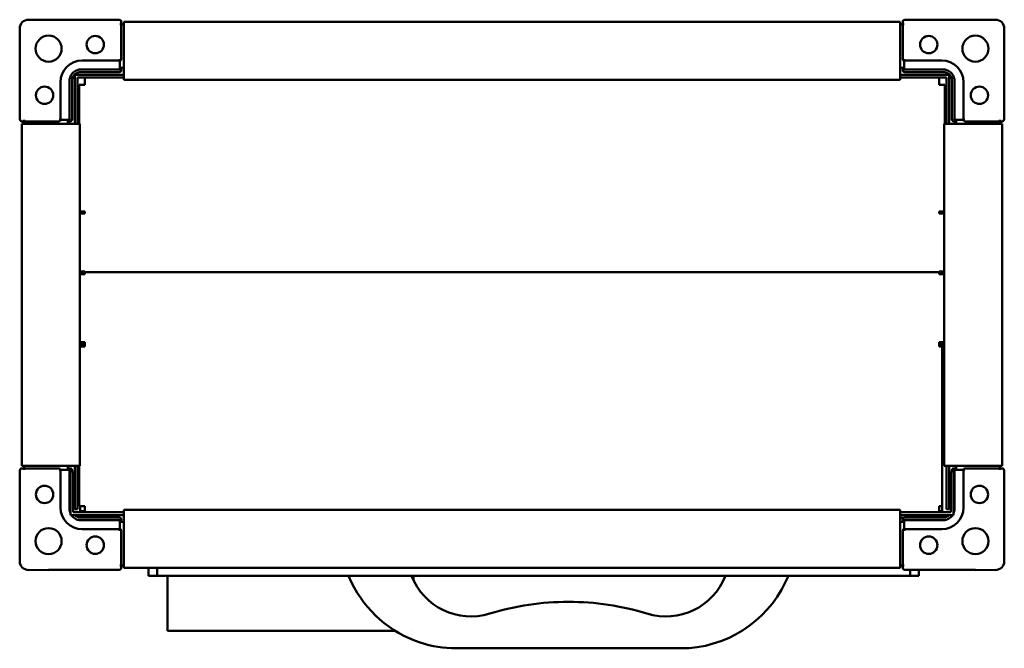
# Model space of a CAD drawing. Header units: millimetres. Extents: x 250 to 590, y 189 to 405.
import ezdxf

# ---------------------------------------------------------------- set-up
doc = ezdxf.new("R2010")
doc.units = ezdxf.units.MM
doc.header["$LTSCALE"] = 2
doc.layers.add('Widoczne (ISO)', color=7, linetype='Continuous', lineweight=50)

msp = doc.modelspace()

# ---------------------------------------------------------------- linework, layer by layer
at = {"layer": 'Widoczne (ISO)'}
for p, q in [((253.03, 405.48), (259.94, 405.5)), ((260.17, 405.41), (284.4, 405.41)), ((285.1, 404.71), (285.1, 403.91)), ((286, 404.71), (554, 404.71)), ((286, 403.51), (286, 404.71)), ((554, 404.71), (554, 403.51)), ((554.9, 403.91), (554.9, 404.71)), ((555.6, 405.41), (579.83, 405.41)), ((580.06, 405.5), (586.97, 405.48)), ((250.01, 395.57), (250.03, 402.48)), ((285.1, 403.91), (284.6, 403.91)), ((285.1, 403.91), (286, 403.91)), ((285.1, 403.91), (285.1, 391.91)), ((286, 403.51), (286, 385.71)), ((554, 403.91), (554.9, 403.91)), ((554, 385.71), (554, 403.51)), ((554.9, 391.91), (554.9, 403.91)), ((555.4, 403.91), (554.9, 403.91)), ((589.97, 402.48), (589.99, 395.57)), ((250.1, 371.11), (250.1, 395.34)), ((589.9, 395.34), (589.9, 371.11)), ((271.6, 391.4), (284.6, 391.4)), ((284.6, 391.91), (284.6, 391.41)), ((284.6, 391.41), (284.6, 388.35)), ((555.4, 391.41), (555.4, 391.91)), ((555.4, 388.35), (555.4, 391.41)), ((555.4, 391.4), (568.4, 391.4)), ((284.4, 388.3), (271.6, 388.3)), ((284.6, 388.35), (284.6, 388.33)), ((286, 388.91), (285.08, 388.91)), ((285.1, 388.16), (285.1, 388.91)), ((554.92, 388.91), (554, 388.91)), ((554.9, 388.91), (554.9, 388.16)), ((555.4, 388.33), (555.4, 388.35)), ((568.4, 388.3), (555.6, 388.3)), ((268.1, 371.11), (268.1, 384.41)), ((269, 386.51), (269, 384.51)), ((271, 386.51), (269, 386.51)), ((269, 384.51), (269, 369.51)), ((270, 385.51), (270, 384.51)), ((271, 385.51), (270, 385.51)), ((270, 369.51), (270, 384.51)), ((286, 386.51), (271, 386.51)), ((286, 385.51), (271, 385.51)), ((271.1, 387.41), (284.4, 387.41)), ((272.5, 383.51), (272.5, 385.51)), ((286, 384.71), (286, 385.71)), ((286, 384.71), (554, 384.71)), ((569, 386.51), (554, 386.51)), ((554, 385.71), (554, 384.71)), ((569, 385.51), (554, 385.51)), ((555.6, 387.41), (568.9, 387.41)), ((567.5, 385.51), (567.5, 383.51)), ((569, 386.51), (571, 386.51)), ((569, 385.51), (570, 385.51)), ((570, 384.51), (570, 385.51)), ((570, 369.51), (570, 384.51)), ((571, 384.51), (571, 386.51)), ((571, 369.51), (571, 384.51)), ((571.9, 384.41), (571.9, 371.11)), ((264.11, 370.91), (264.11, 383.91)), ((267.21, 383.91), (267.21, 371.11)), ((270.5, 383.01), (272.5, 383.01)), ((270.5, 369.51), (270.5, 383.01)), ((272.5, 383.51), (272.5, 383.01)), ((567.5, 383.01), (567.5, 383.51)), ((567.5, 383.01), (569.5, 383.01)), ((569.5, 383.01), (569.5, 369.51)), ((572.79, 371.11), (572.79, 383.91)), ((575.89, 383.91), (575.89, 370.91)), ((251.6, 370.91), (251.6, 370.41)), ((264.1, 370.91), (263.6, 370.91)), ((267.16, 370.91), (264.1, 370.91)), ((267.18, 370.91), (267.16, 370.91)), ((572.84, 370.91), (572.82, 370.91)), ((575.9, 370.91), (572.84, 370.91)), ((576.4, 370.91), (575.9, 370.91)), ((588.4, 370.41), (588.4, 370.91)), ((251.6, 370.41), (250.8, 370.41)), ((250.8, 369.51), (252, 369.51)), ((250.8, 251.51), (250.8, 369.51)), ((263.6, 370.41), (251.6, 370.41)), ((251.6, 369.51), (251.6, 370.41)), ((269.8, 369.51), (252, 369.51)), ((266.6, 370.43), (266.6, 369.51)), ((266.6, 370.41), (267.36, 370.41)), ((269.8, 369.51), (270.8, 369.51)), ((270.8, 251.51), (270.8, 369.51)), ((569.2, 369.51), (569.2, 251.51)), ((569.2, 369.51), (570.2, 369.51)), ((588, 369.51), (570.2, 369.51)), ((572.64, 370.41), (573.4, 370.41)), ((573.4, 369.51), (573.4, 370.43)), ((588.4, 370.41), (576.4, 370.41)), ((588, 369.51), (589.2, 369.51)), ((588.4, 370.41), (588.4, 369.51)), ((589.2, 370.41), (588.4, 370.41)), ((589.2, 369.51), (589.2, 251.51)), ((272.5, 339.34), (270.8, 339.34)), ((272.5, 338.63), (270.8, 338.63)), ((272.5, 339.34), (272.5, 338.63)), ((567.5, 339.34), (569.2, 339.34)), ((567.5, 338.63), (567.5, 339.34)), ((567.5, 338.63), (569.2, 338.63)), ((272.5, 318.59), (270.8, 318.59)), ((270.8, 317.88), (271.5, 317.88)), ((272.5, 317.71), (270.8, 317.71)), ((272.5, 318.3), (271.5, 318.3)), ((271.5, 318.3), (271.5, 317.71)), ((272.5, 318.59), (272.5, 318.3)), ((272.5, 318.3), (567.5, 318.3)), ((272.5, 317.71), (272.5, 318.3)), ((567.5, 318.59), (569.2, 318.59)), ((567.5, 318.3), (567.5, 318.59)), ((569.2, 318.3), (567.5, 318.3)), ((567.5, 318.3), (567.5, 317.71)), ((567.5, 317.71), (569.2, 317.71)), ((272.5, 294.13), (270.8, 294.13)), ((272.5, 293.43), (270.8, 293.43)), ((270.8, 292.72), (272.5, 292.72)), ((270.94, 292.72), (270.94, 293.43)), ((270.94, 293.43), (270.94, 292.72)), ((272.5, 292.72), (272.5, 294.13)), ((569.2, 294.13), (567.5, 294.13)), ((567.5, 294.13), (567.5, 292.72)), ((567.5, 293.43), (569.2, 293.43)), ((568.5, 292.72), (567.5, 292.72)), ((568.5, 237.55), (568.5, 292.72)), ((568.51, 293.43), (568.51, 235.8)), ((250.1, 225.69), (250.1, 249.91)), ((252, 251.51), (250.8, 251.51)), ((250.8, 250.61), (251.6, 250.61)), ((251.6, 250.61), (251.6, 251.51)), ((251.6, 250.61), (263.6, 250.61)), ((251.6, 250.61), (251.6, 250.11)), ((252, 251.51), (269.8, 251.51)), ((263.6, 250.11), (264.1, 250.11)), ((264.1, 250.11), (267.16, 250.11)), ((264.11, 237.11), (264.11, 250.11)), ((266.6, 251.51), (266.6, 250.6)), ((267.36, 250.61), (266.6, 250.61)), ((267.16, 250.11), (267.18, 250.11)), ((267.21, 249.91), (267.21, 237.11)), ((268.5, 249.51), (267.5, 249.51)), ((267.5, 249.51), (267.5, 236.51)), ((268.1, 249.51), (268.1, 249.91)), ((268.5, 236.51), (268.5, 249.51)), ((269, 251.51), (269, 236.51)), ((270.8, 251.51), (269.8, 251.51)), ((270, 236.51), (270, 251.51)), ((270.5, 237.55), (270.5, 251.51)), ((570.2, 251.51), (569.2, 251.51)), ((570, 236.51), (570, 251.51)), ((570.2, 251.51), (588, 251.51)), ((571, 236.51), (571, 251.51)), ((571.5, 249.51), (572.5, 249.51)), ((571.5, 249.51), (571.5, 236.51)), ((571.9, 249.91), (571.9, 249.51)), ((572.5, 236.51), (572.5, 249.51)), ((573.4, 250.61), (572.64, 250.61)), ((572.79, 237.11), (572.79, 249.91)), ((572.82, 250.11), (572.84, 250.11)), ((572.84, 250.11), (575.9, 250.11)), ((573.4, 250.6), (573.4, 251.51)), ((575.89, 250.11), (575.89, 237.11)), ((575.9, 250.11), (576.4, 250.11)), ((576.4, 250.61), (588.4, 250.61)), ((589.2, 251.51), (588, 251.51)), ((588.4, 251.51), (588.4, 250.61)), ((588.4, 250.61), (589.2, 250.61)), ((588.4, 250.11), (588.4, 250.61)), ((589.9, 249.91), (589.9, 225.69)), ((267.5, 234.51), (267.5, 236.51)), ((268.5, 236.51), (268.5, 235.51)), ((269.5, 235.51), (268.5, 235.51)), ((270, 236.51), (269, 236.51)), ((286, 235.51), (269.5, 235.51)), ((272.5, 237.55), (270.5, 237.55)), ((270.94, 235.8), (270.94, 237.55)), ((270.94, 237.55), (270.94, 235.8)), ((270.95, 235.8), (270.94, 235.8)), ((270.94, 235.8), (270.94, 235.8)), ((270.94, 235.8), (270.94, 235.8)), ((271, 235.8), (270.95, 235.8)), ((271, 235.8), (272.5, 235.8)), ((272.5, 235.55), (272.5, 237.55)), ((286, 235.55), (272.5, 235.55)), ((554, 236.31), (286, 236.31)), ((286, 235.31), (286, 236.31)), ((286, 235.31), (286, 217.51)), ((554, 236.31), (554, 235.31)), ((567.5, 235.55), (554, 235.55)), ((570.5, 235.51), (554, 235.51)), ((554, 217.51), (554, 235.31)), ((567.5, 237.55), (568.5, 237.55)), ((567.5, 237.55), (567.5, 235.55)), ((567.5, 235.8), (568.51, 235.8)), ((570, 236.51), (571, 236.51)), ((570.5, 235.51), (571.5, 235.51)), ((571.5, 235.51), (571.5, 236.51)), ((572.5, 234.51), (572.5, 236.51)), ((269.5, 234.51), (267.5, 234.51)), ((286, 234.51), (269.5, 234.51)), ((284.4, 233.61), (271.1, 233.61)), ((271.6, 232.72), (284.4, 232.72)), ((284.6, 232.69), (284.6, 232.67)), ((284.6, 232.67), (284.6, 229.61)), ((285.08, 232.11), (286, 232.11)), ((285.1, 232.11), (285.1, 232.87)), ((570.5, 234.51), (554, 234.51)), ((555.25, 233.51), (554, 233.51)), ((554, 232.11), (554.92, 232.11)), ((554.9, 232.87), (554.9, 232.11)), ((555.4, 232.67), (555.4, 232.69)), ((555.4, 229.61), (555.4, 232.67)), ((568.9, 233.61), (555.6, 233.61)), ((555.6, 232.72), (568.4, 232.72)), ((557.5, 233.61), (557.5, 234.51)), ((560.5, 233.61), (560.5, 234.51)), ((570.5, 234.51), (572.5, 234.51)), ((284.6, 229.62), (271.6, 229.62)), ((284.6, 229.61), (284.6, 229.11)), ((285.1, 229.11), (285.1, 217.11)), ((554.9, 217.11), (554.9, 229.11)), ((568.4, 229.62), (555.4, 229.62)), ((555.4, 229.11), (555.4, 229.61)), ((250.03, 218.54), (250.01, 225.45)), ((589.99, 225.45), (589.97, 218.54)), ((259.94, 215.52), (253.03, 215.54)), ((284.4, 215.61), (260.17, 215.61)), ((284.6, 217.11), (285.1, 217.11)), ((285.1, 217.11), (285.1, 216.31)), ((286, 217.11), (285.1, 217.11)), ((286, 216.31), (286, 217.51)), ((554, 216.31), (286, 216.31)), ((294.5, 213.51), (294.5, 216.31)), ((297.5, 213.51), (297.5, 216.31)), ((554, 217.51), (554, 216.31)), ((554.9, 217.11), (554, 217.11)), ((554.9, 217.11), (555.4, 217.11)), ((554.9, 216.31), (554.9, 217.11)), ((579.83, 215.61), (555.6, 215.61)), ((557.5, 213.51), (557.5, 215.61)), ((560.5, 215.61), (560.5, 213.51)), ((586.97, 215.54), (580.06, 215.52)), ((297.5, 213.51), (294.5, 213.51)), ((557.5, 213.51), (297.5, 213.51)), ((301, 213.51), (301, 194.51)), ((363.57, 213.51), (364.63, 211.28)), ((386, 213.51), (386, 211.96)), ((514.37, 211.28), (515.43, 213.51)), ((557.5, 213.51), (560.5, 213.51)), ((379.66, 194.51), (301, 194.51)), ((385.52, 194.51), (385.52, 194.51)), ((400.73, 188.51), (478.27, 188.51))]:
    msp.add_line(p, q, dxfattribs=at)
for centre, radius in [((260, 395.51), 4.5), ((276.1, 396.91), 3), ((563.9, 396.91), 3), ((580, 395.51), 4.5), ((258.6, 379.41), 3), ((581.4, 379.41), 3), ((258.6, 241.61), 3), ((581.4, 241.61), 3), ((260, 225.51), 4.5), ((580, 225.51), 4.5), ((276.1, 224.11), 3), ((563.9, 224.11), 3)]:
    msp.add_circle(centre, radius, dxfattribs=at)
for centre, radius, start, end in [((284.4, 404.71), 0.7, 0, 90), ((555.6, 404.71), 0.7, 90, 180), ((271.6, 383.91), 7.49, 90, 180), ((284.6, 391.91), 0.5, 270, 0), ((555.4, 391.91), 0.5, 180, 270), ((568.4, 383.91), 7.49, 0, 90), ((271.1, 384.41), 3, 90, 180), ((568.9, 384.41), 3, 0, 90), ((250.8, 371.11), 0.7, 180, 270), ((263.6, 370.91), 0.5, 270, 0), ((576.4, 370.91), 0.5, 180, 270), ((589.2, 371.11), 0.7, 270, 0), ((250.8, 249.91), 0.7, 90, 180), ((263.6, 250.11), 0.5, 0, 90), ((576.4, 250.11), 0.5, 90, 180), ((589.2, 249.91), 0.7, 0, 90), ((271.6, 237.11), 7.49, 180, 270), ((568.4, 237.11), 7.49, 270, 0), ((271.1, 236.61), 3, 224.427, 270), ((568.9, 236.61), 3, 270, 315.573), ((284.6, 229.11), 0.5, 0, 90), ((555.4, 229.11), 0.5, 90, 180), ((284.4, 216.31), 0.7, 270, 0), ((555.6, 216.31), 0.7, 180, 270), ((400.73, 228.51), 40, 205.5139, 251.8049), ((405.86, 221.58), 22.07, 201.449, 287.2391), ((473.14, 221.58), 22.07, 252.7609, 338.551), ((478.27, 228.51), 40, 270, 334.4861), ((438.86, 115.23), 89.28, 89.5889, 107.2391), ((440.14, 115.23), 89.28, 72.7609, 90.4111), ((400.73, 228.51), 40, 251.8049, 270)]:
    msp.add_arc(centre, radius, start, end, dxfattribs=at)
for centre, major_axis, ratio, start_param, end_param in [((253.02, 402.49), (2.12, 2.12), 0.996195, 0.785398, 2.356194), ((586.98, 402.49), (2.12, -2.12), 0.996195, 0.785398, 2.356194), ((284.4, 388.16), (0, -0.745), 0.939693, 0, 1.570796), ((284.4, 389.07), (0, -0.745), 0.939693, 0.289752, 1.361396), ((555.6, 388.16), (0, -0.745), 0.939693, 4.712389, 6.283185), ((555.6, 389.07), (0, -0.745), 0.939693, 4.921789, 5.993434), ((266.45, 371.11), (0.745, 0), 0.939693, 4.921789, 5.993434), ((267.36, 371.11), (0.745, 0), 0.939693, 4.712389, 6.283185), ((572.64, 371.11), (-0.745, 0), 0.939693, 0, 1.570796), ((573.55, 371.11), (-0.745, 0), 0.939693, 0.289752, 1.361396), ((266.45, 249.91), (0.745, 0), 0.939693, 0.289752, 1.361396), ((267.36, 249.91), (0.745, 0), 0.939693, 0, 1.570796), ((572.64, 249.91), (-0.745, 0), 0.939693, 4.712389, 6.283185), ((573.55, 249.91), (-0.745, 0), 0.939693, 4.921789, 5.993434), ((284.4, 232.87), (0, 0.745), 0.939693, 4.712389, 6.283185), ((284.4, 231.96), (0, 0.745), 0.939693, 4.921789, 5.993434), ((555.6, 232.87), (0, 0.745), 0.939693, 0, 1.570796), ((555.6, 231.96), (0, 0.745), 0.939693, 0.289752, 1.361396), ((253.02, 218.53), (-2.12, 2.12), 0.996195, 0.785398, 2.356194), ((586.98, 218.53), (-2.12, -2.12), 0.996195, 0.785398, 2.356194)]:
    msp.add_ellipse(centre, major_axis=major_axis, ratio=ratio, start_param=start_param, end_param=end_param, dxfattribs=at)
for points, knots in [([(260.17, 405.41), (260.13, 405.43), (260.1, 405.44), (260.02, 405.47), (259.98, 405.48), (259.94, 405.5)], [0, 0, 0, 0, 0.01249515, 0.01249515, 0.0249903, 0.0249903, 0.0249903, 0.0249903]), ([(580.06, 405.5), (580.02, 405.48), (579.98, 405.47), (579.9, 405.44), (579.87, 405.43), (579.83, 405.41)], [0, 0, 0, 0, 0.01249515, 0.01249515, 0.0249903, 0.0249903, 0.0249903, 0.0249903]), ([(250.01, 395.57), (250.03, 395.53), (250.04, 395.49), (250.07, 395.42), (250.09, 395.38), (250.1, 395.34)], [0, 0, 0, 0, 0.01249515, 0.01249515, 0.0249903, 0.0249903, 0.0249903, 0.0249903]), ([(589.9, 395.34), (589.91, 395.38), (589.93, 395.42), (589.96, 395.49), (589.97, 395.53), (589.99, 395.57)], [0, 0, 0, 0, 0.01249515, 0.01249515, 0.0249903, 0.0249903, 0.0249903, 0.0249903]), ([(267.22, 384.57), (267.24, 385.03), (267.34, 385.48), (267.71, 386.38), (268, 386.8), (268.71, 387.51), (269.13, 387.79), (270.02, 388.17), (270.48, 388.28), (270.94, 388.3)], [0.0000002, 0.0000002, 0.0000002, 0.0000002, 0.138614, 0.138614, 0.2902546, 0.2902546, 0.4411619, 0.4411619, 0.5810662, 0.5810662, 0.5810662, 0.5810662]), ([(271.1, 388.3), (271.07, 388.3), (271.05, 388.3), (271, 388.3), (270.97, 388.3), (270.94, 388.3)], [-0.01558465, -0.01558465, -0.01558465, -0.01558465, -0.00779233, -0.00779233, 0, 0, 0, 0]), ([(271.6, 388.3), (271.52, 388.3), (271.43, 388.3), (271.27, 388.3), (271.18, 388.3), (271.1, 388.3)], [0, 0, 0, 0, 0.02497584, 0.02497584, 0.04995141, 0.04995141, 0.04995141, 0.04995141]), ([(568.9, 388.3), (568.82, 388.3), (568.73, 388.3), (568.57, 388.3), (568.48, 388.3), (568.4, 388.3)], [0.00000127, 0.00000127, 0.00000127, 0.00000127, 0.02497637, 0.02497637, 0.04995171, 0.04995171, 0.04995171, 0.04995171]), ([(568.9, 388.3), (568.93, 388.3), (568.95, 388.3), (569, 388.3), (569.03, 388.3), (569.06, 388.3)], [0.00000127, 0.00000127, 0.00000127, 0.00000127, 0.0077936, 0.0077936, 0.01558592, 0.01558592, 0.01558592, 0.01558592]), ([(569.06, 388.3), (569.52, 388.28), (569.97, 388.17), (570.86, 387.8), (571.29, 387.51), (572, 386.8), (572.28, 386.38), (572.66, 385.49), (572.76, 385.03), (572.78, 384.57)], [0.0000002, 0.0000002, 0.0000002, 0.0000002, 0.138614, 0.138614, 0.2902546, 0.2902546, 0.4411619, 0.4411619, 0.5810662, 0.5810662, 0.5810662, 0.5810662]), ([(267.21, 384.41), (267.21, 384.44), (267.21, 384.46), (267.21, 384.51), (267.21, 384.54), (267.22, 384.57)], [0.00000127, 0.00000127, 0.00000127, 0.00000127, 0.0077936, 0.0077936, 0.01558592, 0.01558592, 0.01558592, 0.01558592]), ([(267.21, 384.41), (267.21, 384.33), (267.21, 384.24), (267.21, 384.08), (267.21, 383.99), (267.21, 383.91)], [0.00000127, 0.00000127, 0.00000127, 0.00000127, 0.02497637, 0.02497637, 0.04995171, 0.04995171, 0.04995171, 0.04995171]), ([(572.79, 384.41), (572.79, 384.44), (572.79, 384.46), (572.79, 384.51), (572.79, 384.54), (572.78, 384.57)], [-0.01558465, -0.01558465, -0.01558465, -0.01558465, -0.00779233, -0.00779233, 0, 0, 0, 0]), ([(572.79, 383.91), (572.79, 383.99), (572.79, 384.08), (572.79, 384.24), (572.79, 384.33), (572.79, 384.41)], [0, 0, 0, 0, 0.02497584, 0.02497584, 0.04995141, 0.04995141, 0.04995141, 0.04995141]), ([(267.21, 237.11), (267.21, 237.03), (267.21, 236.94), (267.21, 236.78), (267.21, 236.69), (267.21, 236.61)], [0, 0, 0, 0, 0.02497584, 0.02497584, 0.04995141, 0.04995141, 0.04995141, 0.04995141]), ([(267.21, 236.61), (267.21, 236.59), (267.21, 236.56), (267.21, 236.51), (267.21, 236.48), (267.22, 236.46)], [-0.01558465, -0.01558465, -0.01558465, -0.01558465, -0.00779233, -0.00779233, 0, 0, 0, 0]), ([(572.79, 236.61), (572.79, 236.59), (572.79, 236.56), (572.79, 236.51), (572.79, 236.48), (572.78, 236.46)], [0.00000127, 0.00000127, 0.00000127, 0.00000127, 0.0077936, 0.0077936, 0.01558592, 0.01558592, 0.01558592, 0.01558592]), ([(572.79, 236.61), (572.79, 236.69), (572.79, 236.78), (572.79, 236.94), (572.79, 237.03), (572.79, 237.11)], [0.00000127, 0.00000127, 0.00000127, 0.00000127, 0.02497637, 0.02497637, 0.04995171, 0.04995171, 0.04995171, 0.04995171]), ([(270.94, 232.73), (270.48, 232.75), (270.03, 232.85), (269.14, 233.22), (268.71, 233.51), (268.16, 234.06), (267.98, 234.28), (267.83, 234.51)], [0.0000002, 0.0000002, 0.0000002, 0.0000002, 0.138614, 0.138614, 0.2902546, 0.2902546, 0.3738059, 0.3738059, 0.3738059, 0.3738059]), ([(271.1, 232.72), (271.07, 232.72), (271.05, 232.72), (271, 232.72), (270.97, 232.73), (270.94, 232.73)], [0.00000127, 0.00000127, 0.00000127, 0.00000127, 0.0077936, 0.0077936, 0.01558592, 0.01558592, 0.01558592, 0.01558592]), ([(271.1, 232.72), (271.18, 232.72), (271.27, 232.72), (271.43, 232.72), (271.52, 232.72), (271.6, 232.72)], [0.00000127, 0.00000127, 0.00000127, 0.00000127, 0.02497637, 0.02497637, 0.04995171, 0.04995171, 0.04995171, 0.04995171]), ([(568.4, 232.72), (568.48, 232.72), (568.57, 232.72), (568.73, 232.72), (568.82, 232.72), (568.9, 232.72)], [0, 0, 0, 0, 0.02497584, 0.02497584, 0.04995141, 0.04995141, 0.04995141, 0.04995141]), ([(568.9, 232.72), (568.93, 232.72), (568.95, 232.72), (569, 232.72), (569.03, 232.73), (569.06, 232.73)], [-0.01558465, -0.01558465, -0.01558465, -0.01558465, -0.00779233, -0.00779233, 0, 0, 0, 0]), ([(572.17, 234.51), (572.02, 234.28), (571.84, 234.06), (571.29, 233.51), (570.87, 233.23), (569.98, 232.85), (569.52, 232.75), (569.06, 232.73)], [0.2069522, 0.2069522, 0.2069522, 0.2069522, 0.2902546, 0.2902546, 0.4411619, 0.4411619, 0.5810662, 0.5810662, 0.5810662, 0.5810662]), ([(250.1, 225.69), (250.09, 225.65), (250.07, 225.61), (250.04, 225.53), (250.03, 225.49), (250.01, 225.45)], [0, 0, 0, 0, 0.01249515, 0.01249515, 0.0249903, 0.0249903, 0.0249903, 0.0249903]), ([(589.99, 225.45), (589.97, 225.49), (589.96, 225.53), (589.93, 225.61), (589.91, 225.65), (589.9, 225.69)], [0, 0, 0, 0, 0.01249515, 0.01249515, 0.0249903, 0.0249903, 0.0249903, 0.0249903]), ([(259.94, 215.52), (259.98, 215.54), (260.02, 215.55), (260.1, 215.58), (260.13, 215.6), (260.17, 215.61)], [0, 0, 0, 0, 0.01249515, 0.01249515, 0.0249903, 0.0249903, 0.0249903, 0.0249903]), ([(579.83, 215.61), (579.87, 215.6), (579.9, 215.58), (579.98, 215.55), (580.02, 215.54), (580.06, 215.52)], [0, 0, 0, 0, 0.01249515, 0.01249515, 0.0249903, 0.0249903, 0.0249903, 0.0249903])]:
    msp.add_open_spline(points, degree=3, knots=knots, dxfattribs=at)
for points in [[(284.6, 388.33), (284.53, 388.31), (284.47, 388.3), (284.4, 388.3)], [(555.6, 388.3), (555.53, 388.3), (555.47, 388.31), (555.4, 388.33)], [(267.21, 371.11), (267.21, 371.05), (267.2, 370.98), (267.18, 370.91)], [(572.82, 370.91), (572.8, 370.98), (572.79, 371.05), (572.79, 371.11)], [(267.18, 250.11), (267.2, 250.05), (267.21, 249.98), (267.21, 249.91)], [(572.79, 249.91), (572.79, 249.98), (572.8, 250.05), (572.82, 250.11)], [(267.5, 235.15), (267.33, 235.57), (267.24, 236.01), (267.22, 236.46)], [(572.78, 236.46), (572.76, 236.01), (572.67, 235.57), (572.5, 235.15)], [(284.4, 232.72), (284.47, 232.72), (284.53, 232.71), (284.6, 232.69)], [(555.4, 232.69), (555.47, 232.71), (555.53, 232.72), (555.6, 232.72)]]:
    msp.add_open_spline(points, degree=3, dxfattribs=at)

doc.saveas('drawing.dxf')
